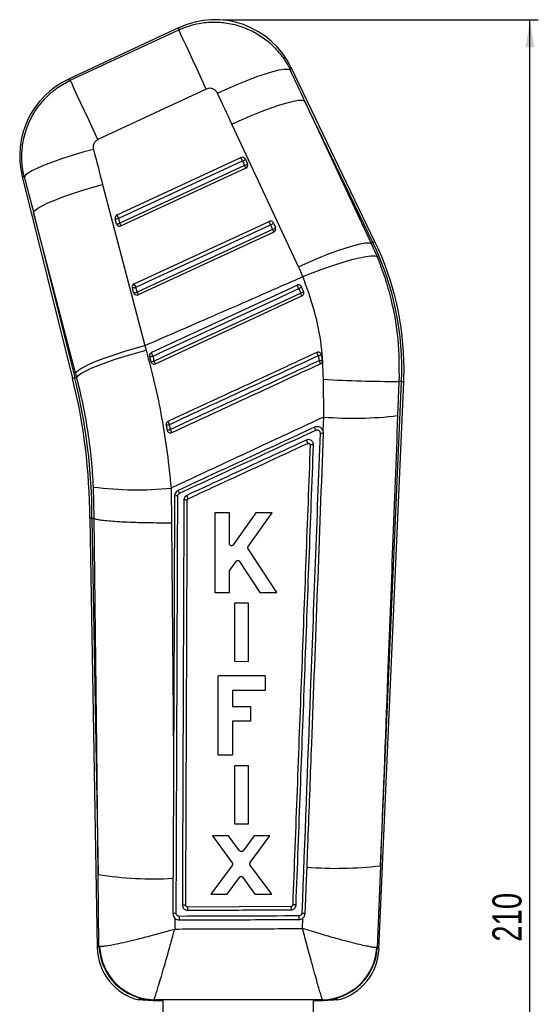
# Model space of a CAD drawing. Extents: x 32 to 386, y 7 to 320.
# Tile 6 of 9: x 159 to 221, y 202 to 320. Entities that reach past the tile are written whole.
import ezdxf

# ---------------------------------------------------------------- set-up
doc = ezdxf.new("R2010")
doc.units = 0
doc.layers.get('0').update_dxf_attribs({"linetype": 'CONTINUOUS'})
doc.styles.add('SLDTEXTSTYLE0', font='TXT', dxfattribs={"width": 0.75})
doc.dimstyles.new('SLDDIMSTYLE0', dxfattribs={"dimtxt": 3.5, "dimasz": 3.302, "dimexe": 0, "dimexo": 0.0625, "dimgap": 0.875, "dimtad": 1, "dimdec": 0, "dimrnd": 1e-09, "dimzin": 12, "dimtxsty": 'SLDTEXTSTYLE0', "dimsah": 1, "dimcen": 0.09, "dimazin": 3, "dimtfac": 1, "dimtdec": 0, "dimtofl": 0, "dimtmove": 0, "dimatfit": 3, "dimtolj": 1, "dimtzin": 12})

# ---------------------------------------------------------------- blocks, each defined once
blk = doc.blocks.new('_D_1')
at = {"color": 179, "linetype": 'CONTINUOUS'}
for p, q in [((183.51, 319.95), (221.34, 319.95)), ((220.34, 109.97), (220.34, 319.95)), ((194.47, 109.97), (221.34, 109.97))]:
    blk.add_line(p, q, dxfattribs=at)
for points in [[(220.34, 319.95), (219.83, 316.65), (220.85, 316.65)], [(220.34, 109.97), (220.85, 113.27), (219.83, 113.27)]]:
    blk.add_solid(points, dxfattribs=at)
at = {"color": 179, "linetype": 'CONTINUOUS', "insert": (215.83, 209.25, 0.1), "char_height": 3.5, "attachment_point": 1, "rotation": 90, "style": 'SLDTEXTSTYLE0'}
blk.add_mtext('210', dxfattribs=at)

msp = doc.modelspace()

# ---------------------------------------------------------------- linework, layer by layer
at = {"color": 7, "linetype": 'CONTINUOUS'}
for p, q in [((178.218329, 318.998854), (164.912363, 312.794174)), ((165.129065, 312.670301), (178.148104, 318.741168)), ((201.725304, 293.296273), (191.652045, 314.205195)), ((181.468928, 311.61965), (168.449889, 305.548768)), ((193.276422, 310.210566), (201.275707, 293.07967)), ((201.481734, 293.178927), (193.276422, 310.210566)), ((192.548583, 290.263768), (184.549297, 307.394664)), ((170.749408, 296.514239), (185.629597, 303.40464)), ((170.941651, 296.09939), (185.821841, 302.989791)), ((185.821841, 302.989791), (186.065052, 302.436347)), ((186.170168, 303.203191), (186.413381, 302.649762)), ((186.065052, 302.436347), (171.09053, 295.502256)), ((186.212152, 302.118327), (171.237631, 295.184235)), ((159.353437, 301.139648), (165.404111, 276.871722)), ((169.011787, 300.149407), (174.074791, 280.825432)), ((165.773585, 277.490045), (160.710581, 296.81402)), ((160.710581, 296.81402), (165.666446, 276.937138)), ((170.67381, 295.45262), (170.524931, 296.04974)), ((171.09053, 295.502256), (170.941651, 296.09939)), ((172.812054, 288.241427), (188.999174, 295.737009)), ((173.004297, 287.826564), (189.191416, 295.322161)), ((189.434627, 294.768717), (173.153176, 287.229444)), ((189.58173, 294.450696), (173.300277, 286.911424)), ((189.191416, 295.322161), (189.434627, 294.768717)), ((189.539746, 295.53556), (189.782957, 294.982116)), ((201.481734, 293.178927), (201.275707, 293.07967)), ((201.275707, 293.07967), (201.972932, 291.497733)), ((172.736456, 287.179794), (172.587577, 287.776913)), ((173.153176, 287.229444), (173.004297, 287.826564)), ((193.152465, 287.314664), (192.909274, 287.868048)), ((193.157383, 287.302967), (193.152465, 287.314664)), ((175.362922, 278.638597), (192.951305, 286.78305)), ((174.074791, 280.825432), (174.229432, 280.272733)), ((174.650026, 279.504593), (174.798837, 278.907637)), ((195.301483, 279.696252), (195.247762, 279.833745)), ((195.413472, 279.080625), (195.301483, 279.696252)), ((174.798837, 278.907637), (174.835741, 278.812881)), ((165.666446, 276.937138), (165.902844, 276.996072)), ((165.902844, 276.996072), (165.773585, 277.490045)), ((195.56408, 272.244077), (195.542708, 276.76792)), ((202.206813, 208.358574), (205.181007, 276.478778)), ((202.373293, 218.369912), (204.910897, 276.490565)), ((204.609119, 276.503737), (204.443753, 272.408213)), ((204.910897, 276.490565), (204.609119, 276.503737)), ((195.495334, 270.575027), (195.56408, 272.244077)), ((176.631821, 271.264951), (176.755867, 270.663346)), ((195.495334, 270.575027), (195.487609, 270.594771)), ((167.990269, 260.087001), (167.91499, 263.830479)), ((177.230032, 263.699125), (177.303977, 259.55018)), ((184.234465, 260.721187), (182.497877, 260.721523)), ((182.497877, 260.721523), (182.499608, 251.18165)), ((184.235195, 257.041308), (184.234465, 260.721187)), ((187.394848, 260.720584), (184.697282, 256.894271)), ((186.506726, 256.691548), (189.388901, 260.720204)), ((189.388901, 260.720204), (187.394848, 260.720584)), ((167.465919, 260.082397), (168.365748, 208.531211)), ((167.736285, 260.084774), (167.990269, 260.087001)), ((167.736285, 260.084774), (168.482769, 217.318754)), ((167.991213, 260.086644), (167.990269, 260.087001)), ((189.951388, 251.180332), (186.501365, 256.404418)), ((184.284369, 253.86269), (185.044948, 254.905845)), ((185.464459, 254.894729), (187.887833, 251.180682)), ((184.236299, 251.181345), (184.23583, 253.713671)), ((182.499607, 251.18165), (184.236299, 251.181345)), ((187.887833, 251.180682), (189.951388, 251.180332)), ((184.853968, 249.88139), (184.855229, 242.907229)), ((186.520305, 249.881077), (184.853968, 249.88139)), ((186.521644, 242.906931), (186.520305, 249.881077)), ((184.855229, 242.907229), (186.521644, 242.906931)), ((188.522177, 241.166997), (182.879841, 241.166997)), ((182.879841, 231.627132), (182.879841, 241.166997)), ((188.522177, 241.166997), (188.522177, 239.413257)), ((184.593709, 239.413257), (184.593709, 237.484063)), ((188.522177, 239.413257), (184.593709, 239.413257)), ((184.593709, 237.484063), (186.792251, 237.484063)), ((186.792251, 237.484063), (186.792251, 235.716182)), ((184.593709, 235.716182), (184.593709, 231.627132)), ((186.792251, 235.716182), (184.593709, 235.716182)), ((177.522194, 231.456566), (177.465918, 217.160243)), ((184.593709, 231.627132), (182.879841, 231.627132)), ((184.850034, 230.366404), (184.85131, 223.392333)), ((186.516373, 230.366084), (184.850034, 230.366404)), ((186.517727, 223.392035), (186.516373, 230.366084)), ((184.85131, 223.392333), (186.517727, 223.392035)), ((184.139524, 221.938226), (182.21479, 221.938591)), ((182.21479, 221.938591), (184.57444, 218.710642)), ((185.469382, 220.159347), (184.139524, 221.938226)), ((187.207151, 221.937637), (185.877081, 220.158081)), ((186.747633, 218.746263), (189.096365, 221.937272)), ((189.096365, 221.937272), (187.207151, 221.937637)), ((184.573006, 218.409057), (182.00478, 214.964587)), ((189.344486, 214.96326), (186.748553, 218.44444)), ((202.373293, 218.369912), (202.001963, 208.552773)), ((168.577265, 208.726499), (168.482769, 217.318754)), ((177.465918, 217.160243), (177.464706, 216.856215)), ((183.964833, 214.964236), (185.43878, 216.966818)), ((185.849944, 216.965969), (187.313546, 214.963633)), ((182.00478, 214.964587), (183.964833, 214.964236)), ((187.313546, 214.963633), (189.344486, 214.96326)), ((179.000537, 213.590931), (178.999639, 213.610354)), ((191.637153, 213.450822), (179.204257, 213.405381)), ((177.668527, 212.087962), (177.678846, 210.765082)), ((193.019051, 210.818987), (193.07237, 212.086524)), ((168.577265, 208.726499), (168.653065, 208.709549)), ((202.001963, 208.552773), (201.943808, 208.542417)), ((173.367386, 202.244523), (173.367863, 202.35395)), ((173.367386, 202.244523), (173.619057, 202.295418)), ((173.867512, 202.274661), (175.065811, 202.165033)), ((175.153808, 202.263746), (175.065811, 202.165033)), ((175.065811, 202.165033), (176.294775, 202.165033)), ((175.174629, 202.279876), (175.153808, 202.263746)), ((176.294775, 199.708863), (176.294775, 202.169429)), ((194.294775, 202.169429), (194.294775, 199.708863)), ((194.294775, 202.165033), (195.514702, 202.165033)), ((195.430516, 202.26198), (195.414931, 202.275011)), ((195.514702, 202.165033), (195.430516, 202.26198)), ((195.514702, 202.165033), (196.722031, 202.276352)), ((196.970484, 202.297564), (197.222151, 202.247451))]:
    msp.add_line(p, q, dxfattribs=at)
at = {"color": 8, "linetype": 'CONTINUOUS', "flags": 128}
for points in [[(178.148104, 318.741168), (178.210522, 318.970214), (178.218329, 318.998854)], [(191.652045, 314.205195), (191.639221, 314.176436), (191.536689, 313.946496)], [(164.912363, 312.794174), (164.936451, 312.780406), (165.129065, 312.670301)], [(159.597605, 301.044728), (159.380579, 301.129098), (159.353437, 301.139648)], [(201.725304, 293.296273), (201.710072, 293.288927), (201.664385, 293.266918), (201.588258, 293.230246), (201.481734, 293.178927)], [(165.666446, 276.937138), (165.551716, 276.908527), (165.469726, 276.888083), (165.420516, 276.875819), (165.404111, 276.871722)], [(205.181007, 276.478778), (205.164112, 276.479508), (205.113445, 276.481713), (205.029026, 276.485409), (204.910897, 276.490565)], [(168.365748, 208.531211), (168.38926, 208.552915), (168.577265, 208.726499)], [(202.001963, 208.552773), (202.184044, 208.380158), (202.206813, 208.358574)]]:
    msp.add_lwpolyline(points, dxfattribs=at)
at = {"color": 7, "linetype": 'CONTINUOUS', "flags": 128}
for points in [[(181.468928, 311.61965), (180.900235, 312.839206), (180.356466, 314.005326), (179.849971, 315.091516), (179.392255, 316.073086), (178.993714, 316.927757), (178.663399, 317.636113), (178.408813, 318.182077), (178.235738, 318.55325), (178.148104, 318.741168)], [(182.803289, 311.127569), (184.038618, 311.690952), (185.258251, 312.21662), (186.435098, 312.692936), (187.543016, 313.109274), (188.557398, 313.456412), (189.455711, 313.726644), (190.217998, 313.913952), (190.827331, 314.014192), (191.270173, 314.025115), (191.536689, 313.946496)], [(168.449889, 305.548768), (167.881195, 306.768339), (167.337426, 307.934444), (166.830931, 309.020634), (166.373216, 310.002203), (165.974675, 310.856874), (165.64436, 311.565246), (165.389774, 312.111209), (165.216699, 312.482368), (165.129065, 312.670301)], [(184.549297, 307.394664), (185.777791, 307.953145), (186.990934, 308.474507), (188.162104, 308.947291), (189.265603, 309.361126), (190.277221, 309.706937), (191.174759, 309.977125), (191.938527, 310.165788), (192.551764, 310.268755), (193.001013, 310.283806), (193.276422, 310.210566)], [(167.905849, 304.381873), (166.620249, 304.028581), (165.373664, 303.658511), (164.192901, 303.279604), (163.103351, 302.900027), (162.128445, 302.52793), (161.289146, 302.17133), (160.603503, 301.837872), (160.086259, 301.534738), (159.74854, 301.268454), (159.597605, 301.044728)], [(160.710581, 296.81402), (160.872064, 297.039355), (161.21754, 297.306653), (161.739676, 297.610204), (162.427388, 297.943588), (163.266082, 298.299725), (164.237953, 298.671062), (165.322373, 299.049716), (166.496327, 299.427639), (167.734894, 299.796815), (169.011787, 300.149407)], [(192.548583, 290.263768), (193.777077, 290.822248), (194.99022, 291.343595), (196.16139, 291.816379), (197.264889, 292.230214), (198.276507, 292.576026), (199.174045, 292.846228), (199.937813, 293.034892), (200.551048, 293.137859), (201.0003, 293.152894), (201.275707, 293.07967)], [(193.059283, 289.09501), (194.319939, 289.595287), (195.564389, 290.059368), (196.765075, 290.477003), (197.895408, 290.838923), (198.930361, 291.13711), (199.847013, 291.364993), (200.62507, 291.517477), (201.247301, 291.591238), (201.699931, 291.584592), (201.972932, 291.497733)], [(192.368465, 288.070034), (191.641689, 287.733506), (188.694323, 286.368753), (176.904854, 280.909772), (174.874285, 279.969554)], [(175.06386, 279.560875), (175.800738, 279.901977), (178.748247, 281.266417), (190.538239, 286.724265), (192.55876, 287.659626)], [(192.800766, 287.108939), (192.063896, 286.767821), (189.116407, 285.403337), (177.326408, 279.945518), (175.21154, 278.966527)], [(165.773585, 277.490045), (165.935068, 277.715381), (166.280544, 277.982663), (166.80268, 278.286229), (167.490393, 278.619613), (168.329086, 278.975751), (169.300957, 279.347088), (170.385378, 279.725741), (171.559331, 280.103664), (172.797899, 280.472841), (174.074791, 280.825432)], [(165.902844, 276.996072), (166.066856, 277.21263), (166.415075, 277.471389), (166.940097, 277.766834), (167.630764, 278.092708), (168.472394, 278.442051), (169.447098, 278.807457), (170.534155, 279.181163), (171.710461, 279.555212), (172.951009, 279.921676), (174.229432, 280.272733)], [(177.640538, 262.735899), (177.546274, 237.682845), (177.522194, 231.456566)], [(168.482769, 217.318754), (168.307699, 232.543762), (167.991213, 260.086644)], [(177.303977, 259.55018), (177.446489, 241.32296), (177.522194, 231.456566)], [(193.350516, 212.649833), (193.379868, 213.417496), (193.503693, 216.657016), (193.562495, 218.195978)], [(177.464706, 216.856215), (177.461516, 216.056387), (177.447808, 212.631214)]]:
    msp.add_lwpolyline(points, dxfattribs=at)
at = {"color": 7, "linetype": 'CONTINUOUS'}
for centre, radius, start, end in [((182.507904, 309.799831), 10.15, 25.56225058, 115.20138279), ((169.201939, 303.595157), 10.15, 114.80387972, 194.16333351), ((185.801132, 303.038924), 0.403945, 23.99491704, 115.1283512), ((-181.223902, 133.150204), 404.435486, 24.83094765, 24.89572236), ((185.593594, 303.753338), 0.796932, 286.64298589, 316.34363233), ((185.836699, 303.200034), 0.797096, 286.64740147, 316.34250805), ((-21.61804, 206.179425), 228.905356, 24.77906639, 24.86677109), ((186.041553, 302.486743), 0.406, 294.84692293, 21.05494846), ((186.035491, 302.484069), 0.41262, 21.09998086, 23.67593639), ((170.918267, 296.146144), 0.404978, 114.64270642, 193.7713807), ((170.630943, 296.933574), 0.89017, 263.16029776, 290.42881328), ((-234.589476, 108.426318), 446.851964, 24.83391609, 24.89254214), ((189.170703, 295.371278), 0.403957, 23.99655981, 115.12670843), ((-213.782815, 108.83487), 444.033491, 24.83362416, 24.89262229), ((170.779814, 296.336775), 0.890486, 263.16326949, 290.42179377), ((171.060187, 295.5489), 0.398192, 193.99238623, 208.94867676), ((171.067031, 295.552655), 0.406, 208.94505154, 294.84692293), ((-27.446807, 203.475561), 218.82867, 24.7770816, 24.86882498), ((188.96316, 296.085727), 0.796954, 286.64320243, 316.34314283), ((189.206371, 295.532283), 0.796954, 286.64320243, 316.34314283), ((-19.147841, 198.094565), 229.896798, 24.77953184, 24.8668585), ((189.41113, 294.819109), 0.406, 294.84692293, 21.05494846), ((189.432235, 294.827576), 0.38326, 21.00656352, 23.77999278), ((170.005317, 278.014575), 35.2092, 0, 25.72330265), ((170.005317, 278.014575), 34.938833, 357.5, 25.72330265), ((172.980951, 287.87331), 0.405014, 114.64638506, 193.76914221), ((172.693517, 288.661351), 0.89076, 263.16949084, 290.41960515), ((-218.752233, 106.542791), 431.667679, 24.83215192, 24.89284202), ((-16.68893, 190.886305), 230.542125, 24.81969877, 24.93212689), ((192.300558, 288.492807), 0.872272, 287.21816102, 314.25488141), ((192.523113, 287.987089), 0.920999, 287.54587547, 313.10489599), ((172.842421, 288.064023), 0.890556, 263.1663267, 290.42278433), ((173.123362, 287.27628), 0.398755, 194.00278686, 208.93779702), ((173.129677, 287.279835), 0.406, 208.94505154, 294.84692293), ((-33.851107, 191.286202), 228.157574, 24.77899175, 24.86698394), ((99.752625, 243.92911), 102.579014, 24.69357392, 24.89408215), ((174.724181, 280.508919), 1.00706, 265.77718144, 289.7123065), ((14.838785, 205.485241), 176.519897, 24.81215582, 24.95838414), ((159.642957, 263.402199), 38.811763, 24.68724473, 25.29896211), ((194.038243, 284.671966), 5.133567, 279.74729743, 284.24534175), ((193.726634, 287.105088), 8.199844, 279.05221886, 281.87140942), ((174.85768, 279.97084), 1.06483, 266.83221566, 289.40943464), ((100.035605, 244.064145), 82.883035, 24.65462824, 24.90431011), ((164.9009, 264.958638), 33.231484, 24.31801893, 25.00856281), ((170.005317, 278.014575), 35.2092, 357.5, 0), ((98.054773, 260.079647), 69.411145, 0.00266767, 14), ((98.054773, 260.079647), 69.681512, 0.00421503, 14), ((205.629862, 467.24021), 190.739203, 266.96852524, 269.69337939), ((199.182907, 316.742252), 44.645084, 265.3506362, 276.76729002), ((175.438028, 278.57731), 7.409166, 279.27212958, 282.43405962), ((174.030105, 285.402032), 14.988617, 280.47785623, 282.03828129), ((149.097861, 258.524569), 30.735577, 24.64661401, 25.41495417), ((152.434852, 259.190532), 27.287466, 24.20139971, 25.04709483), ((177.302514, 262.833334), 18.991533, 24.34416066, 25.48863382), ((173.15442, 305.031309), 41.532638, 262.75270543, 275.63151757), ((177.934437, 261.285457), 1.479918, 86.03981658, 101.454617), ((164.669971, 256.907919), 14.922327, 24.49150199, 25.93911539), ((161.146456, 254.335019), 19.883819, 24.04886934, 25.29869327), ((197.110255, 261.727542), 43.675893, 265.34077373, 276.92108245), ((175.042324, 257.25685), 40.473192, 260.67283925, 273.43128995), ((226.963897, 213.519817), 35.326811, 180.11190084, 180.72948197), ((191.706494, 212.156762), 13.485874, 179.44604519, 181.28344396), ((238.340415, 212.386226), 45.762857, 180.06129804, 180.59998676), ((174.962243, 208.646352), 6.5975, 180.7859269, 256.02038029), ((175.199197, 208.887479), 6.623889, 181.39259699, 269.60739174), ((175.292911, 208.92207), 6.643246, 181.83323641, 268.97980286), ((195.314867, 208.91358), 6.639323, 270.86355805, 356.79528054), ((195.3866, 208.885563), 6.623728, 270.37987497, 357.12013427), ((195.615593, 208.646352), 6.5975, 284.11016722, 357.75357609)]:
    msp.add_arc(centre, radius, start, end, dxfattribs=at)
for centre, major_axis, ratio, start_param, end_param in [((112.231054, 315.358154), (-194.502399, 403.432772), 0.1586388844, 4.6233321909, 4.6325659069), ((111.702338, 316.49199), (-194.487049, 403.440168), 0.1382424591, 4.6233432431, 4.6325769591), ((216.339284, 365.284999), (-108.793435, 443.222191), 0.1356176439, 1.6752891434, 1.684931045), ((216.868001, 364.151163), (-108.544242, 443.284279), 0.1556261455, 1.6754496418, 1.6850915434), ((169.345688, 279.429154), (-10.823146, 23.210311), 0.999926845, 4.6631080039, 4.7129170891)]:
    msp.add_ellipse(centre, major_axis=major_axis, ratio=ratio, start_param=start_param, end_param=end_param, dxfattribs=at)
for points, knots in [([(178.148104, 318.741168), (178.956735, 319.045257), (180.290069, 319.546663), (182.274621, 319.709434), (184.042225, 319.589842), (185.776821, 319.146064), (187.408517, 318.39563), (188.824394, 317.436245), (190.048998, 316.253595), (190.947438, 315.068021), (191.373103, 314.257851), (191.536689, 313.946496)], [0, 0, 0, 0, 0.1640710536, 0.2705330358, 0.3769949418, 0.5010286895, 0.6095029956, 0.7179770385, 0.8254475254, 0.9329179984, 1, 1, 1, 1]), ([(159.597605, 301.044728), (159.514595, 301.442052), (159.31204, 302.411573), (159.270864, 303.995927), (159.526729, 305.896104), (160.149045, 307.691464), (161.083528, 309.303581), (162.181915, 310.63456), (163.525027, 311.807259), (164.594385, 312.38262), (165.129065, 312.670301)], [0, 0, 0, 0, 0.087392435, 0.2132489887, 0.3391054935, 0.4988420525, 0.6188016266, 0.738761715, 0.8693807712, 1, 1, 1, 1]), ([(182.803289, 311.127569), (182.787148, 311.159348), (182.719715, 311.292111), (182.544139, 311.494756), (182.286923, 311.64506), (182.005555, 311.718432), (181.735648, 311.720326), (181.549942, 311.650229), (181.468928, 311.61965)], [0, 0, 0, 0, 0.06820154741, 0.2849194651, 0.50179487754, 0.62553723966, 0.83664287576, 1, 1, 1, 1]), ([(168.449889, 305.548768), (168.441058, 305.544547), (168.331909, 305.492385), (168.140862, 305.351648), (167.969865, 305.102564), (167.873879, 304.81421), (167.862731, 304.576037), (167.896965, 304.421876), (167.905849, 304.381873)], [0, 0, 0, 0, 0.02100446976, 0.25960246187, 0.4981516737, 0.65825695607, 0.91132095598, 1, 1, 1, 1]), ([(201.972932, 291.497733), (202.292021, 290.672304), (202.932126, 289.016461), (203.855224, 285.715652), (204.617662, 281.535487), (204.611987, 278.192868), (204.609119, 276.503737)], [0, 0, 0, 0, 0.1735688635, 0.3481861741, 0.6706179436, 1, 1, 1, 1]), ([(174.074791, 280.825432), (176.428241, 281.845668), (181.93873, 284.234501), (188.265035, 286.995333), (192.23811, 288.735371), (193.059283, 289.09501)], [0, 0, 0, 0, 0.3716168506, 0.8701230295, 1, 1, 1, 1]), ([(195.542708, 276.76792), (195.485607, 278.126941), (195.370328, 280.870573), (194.544852, 285.035409), (193.565636, 287.711303), (193.059283, 289.09501)], [0, 0, 0, 0, 0.32156229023, 0.64917946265, 1, 1, 1, 1]), ([(192.909274, 287.868048), (192.889771, 287.903531), (192.848394, 287.97881), (192.743025, 288.062134), (192.613754, 288.108709), (192.482035, 288.111863), (192.403804, 288.08305), (192.368465, 288.070034)], [0, 0, 0, 0, 0.1890844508, 0.4011504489, 0.6132059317, 0.8252728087, 1, 1, 1, 1]), ([(192.55876, 287.659626), (192.591487, 287.585157), (192.672128, 287.401661), (192.752821, 287.21804), (192.800766, 287.108939)], [0, 0, 0, 0, 0.40583497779, 1, 1, 1, 1]), ([(192.951305, 286.78305), (192.990659, 286.806178), (193.069362, 286.85243), (193.150174, 286.966227), (193.190653, 287.097514), (193.187521, 287.214801), (193.16511, 287.28036), (193.157383, 287.302967)], [0, 0, 0, 0, 0.220179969, 0.440329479, 0.6610715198, 0.8831265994, 1, 1, 1, 1]), ([(174.229432, 280.272733), (174.585086, 278.932574), (175.296397, 276.252245), (176.134579, 272.125826), (176.809812, 267.937805), (177.089958, 265.11203), (177.230032, 263.699125)], [0, 0, 0, 0, 0.247645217, 0.4952923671, 0.7476430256, 1, 1, 1, 1]), ([(174.874285, 279.969554), (174.866454, 279.965732), (174.81779, 279.941983), (174.737811, 279.878658), (174.663635, 279.762377), (174.630324, 279.631211), (174.643672, 279.54543), (174.650026, 279.504593)], [0, 0, 0, 0, 0.0467728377, 0.2906469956, 0.5345273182, 0.7784057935, 1, 1, 1, 1]), ([(175.21154, 278.966527), (175.18939, 279.055669), (175.140146, 279.253848), (175.090935, 279.451905), (175.06386, 279.560875)], [0, 0, 0, 0, 0.4498051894, 1, 1, 1, 1]), ([(194.732296, 279.988076), (194.489553, 279.875721), (193.264292, 279.3086), (188.108924, 276.92247), (182.393893, 274.277242), (177.661381, 272.08679), (176.858951, 271.715383)], [0, 0, 0, 0, 0.0407438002, 0.2056576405, 0.8653137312, 1, 1, 1, 1]), ([(177.033339, 271.34193), (180.041197, 272.73368), (185.999226, 275.490488), (191.957218, 278.247398), (194.907371, 279.612507)], [0, 0, 0, 0, 0.5048410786, 1, 1, 1, 1]), ([(195.247762, 279.833745), (195.21989, 279.870159), (195.164146, 279.942987), (195.040575, 280.009394), (194.904529, 280.033279), (194.798894, 280.01642), (194.744684, 279.993349), (194.732296, 279.988076)], [0, 0, 0, 0, 0.2327618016, 0.4655245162, 0.6982876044, 0.9310500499, 1, 1, 1, 1]), ([(194.907371, 279.612507), (194.919719, 279.547245), (194.957823, 279.345843), (194.992985, 279.143886), (195.016753, 279.007371)], [0, 0, 0, 0, 0.3240419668, 1, 1, 1, 1]), ([(195.183881, 278.643395), (195.223467, 278.666654), (195.302639, 278.713171), (195.382882, 278.827593), (195.424083, 278.954942), (195.416851, 279.040602), (195.413472, 279.080625)], [0, 0, 0, 0, 0.2579423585, 0.5158793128, 0.7738012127, 1, 1, 1, 1]), ([(174.835741, 278.812881), (174.86162, 278.774797), (174.913382, 278.698624), (175.033755, 278.625162), (175.168836, 278.594054), (175.282804, 278.60588), (175.343944, 278.630847), (175.362922, 278.638597)], [0, 0, 0, 0, 0.22551726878, 0.45105954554, 0.67586177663, 0.89938319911, 1, 1, 1, 1]), ([(195.016753, 279.007371), (194.771112, 278.893705), (193.542906, 278.325373), (188.384434, 275.938382), (182.676561, 273.297266), (177.951227, 271.110887), (177.156208, 270.743038)], [0, 0, 0, 0, 0.04126002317, 0.2063006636, 0.86646333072, 1, 1, 1, 1]), ([(177.324026, 270.376901), (180.300674, 271.754632), (186.25397, 274.510092), (192.207244, 277.265628), (195.183881, 278.643395)], [0, 0, 0, 0, 0.5000000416, 1, 1, 1, 1]), ([(167.91499, 263.830479), (167.847258, 264.928244), (167.711797, 267.123722), (167.286467, 270.430829), (166.706625, 273.73682), (166.170769, 275.909663), (165.902844, 276.996072)], [0, 0, 0, 0, 0.2470924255, 0.4941732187, 0.7470896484, 1, 1, 1, 1]), ([(195.56408, 272.244077), (192.967569, 271.034786), (187.687032, 268.575447), (181.575866, 265.726748), (178.06137, 264.087), (177.230032, 263.699125)], [0, 0, 0, 0, 0.4248118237, 0.8639418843, 1, 1, 1, 1]), ([(204.443753, 272.408213), (204.043167, 261.95989), (203.352552, 243.946827), (202.662912, 225.93439), (202.373293, 218.369912)], [0, 0, 0, 0, 0.5800413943, 1, 1, 1, 1]), ([(176.858951, 271.715383), (176.821085, 271.693341), (176.743607, 271.648237), (176.662229, 271.536596), (176.619673, 271.405019), (176.622419, 271.31113), (176.631652, 271.26578), (176.631821, 271.264951)], [0, 0, 0, 0, 0.2405148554, 0.4921316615, 0.7437116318, 0.9953134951, 1, 1, 1, 1]), ([(177.156208, 270.743038), (177.141788, 270.813327), (177.100831, 271.012964), (177.059875, 271.21259), (177.033339, 271.34193)], [0, 0, 0, 0, 0.3520853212, 1, 1, 1, 1]), ([(194.445614, 271.005999), (191.719522, 269.744162), (186.267339, 267.220489), (180.815121, 264.69695), (178.089012, 263.435181)], [0, 0, 0, 0, 0.5000000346, 1, 1, 1, 1]), ([(195.487609, 270.594771), (195.4585, 270.653344), (195.390582, 270.790007), (195.210721, 270.957014), (194.970473, 271.065389), (194.700433, 271.093285), (194.53154, 271.035432), (194.445612, 271.005999)], [0, 0, 0, 0, 0.1568656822, 0.3660024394, 0.5750035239, 0.7837754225, 1, 1, 1, 1]), ([(176.755867, 270.663346), (176.768773, 270.621316), (176.795117, 270.535526), (176.862201, 270.457168), (176.90674, 270.423108), (176.915215, 270.416628)], [0, 0, 0, 0, 0.4374847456, 0.8929738, 1, 1, 1, 1]), ([(176.915215, 270.416628), (176.954823, 270.393454), (177.034039, 270.347108), (177.173366, 270.332614), (177.270472, 270.353129), (177.318019, 270.374235), (177.324026, 270.376901)], [0, 0, 0, 0, 0.3180086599, 0.6360080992, 0.9540097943, 1, 1, 1, 1]), ([(178.249628, 263.094093), (180.975847, 264.355459), (186.427816, 266.877974), (191.879717, 269.400694), (194.605433, 270.661946)], [0, 0, 0, 0, 0.5000431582, 1, 1, 1, 1]), ([(195.129281, 270.314555), (194.736567, 259.929008), (194.010234, 240.720696), (193.27935, 221.513262), (192.94364, 212.6909)], [0, 0, 0, 0, 0.5406798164, 1, 1, 1, 1]), ([(193.562495, 218.195978), (193.571482, 218.43123), (193.621723, 219.746324), (193.810277, 224.683606), (194.46364, 241.807666), (195.072595, 257.852481), (195.54407, 270.274948)], [0, 0, 0, 0, 0.0135520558, 0.0757580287, 0.2844189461, 1, 1, 1, 1]), ([(194.605431, 270.661961), (194.646727, 270.676155), (194.727526, 270.703927), (194.85626, 270.690437), (194.971226, 270.639043), (195.061935, 270.551764), (195.121538, 270.439299), (195.126694, 270.356136), (195.129272, 270.314555)], [0, 0, 0, 0, 0.1728873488, 0.3382704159, 0.5036861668, 0.6691324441, 0.8345681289, 1, 1, 1, 1]), ([(195.129272, 270.314555), (195.183407, 270.312242), (195.291676, 270.307616), (195.429313, 270.296802), (195.523365, 270.285217), (195.537327, 270.2783), (195.544062, 270.274963)], [0, 0, 0, 0, 0.2543309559, 0.5086615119, 0.7629916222, 1, 1, 1, 1]), ([(195.544062, 270.274948), (195.537732, 270.37597), (195.531302, 270.478574), (195.49588, 270.573563), (195.495334, 270.575027)], [0, 0, 0, 0, 0.9845805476, 1, 1, 1, 1]), ([(193.476504, 269.473384), (193.230864, 269.359723), (190.838758, 268.252861), (186.054383, 266.039003), (181.51558, 263.938992), (179.123262, 262.832116)], [0, 0, 0, 0, 0.0513417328, 0.4999801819, 1, 1, 1, 1]), ([(179.304323, 262.437987), (179.520901, 262.538228), (180.719988, 263.093211), (185.503163, 265.307013), (190.069725, 267.420699), (193.653781, 269.079621)], [0, 0, 0, 0, 0.0452791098, 0.2506894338, 1, 1, 1, 1]), ([(193.942501, 268.886621), (193.593144, 259.679724), (192.89443, 241.265928), (192.191242, 222.853009), (191.839649, 213.646549)], [0, 0, 0, 0, 0.49999994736, 1, 1, 1, 1]), ([(192.243921, 213.655423), (192.593857, 222.853971), (193.294343, 241.267218), (193.990656, 259.681307), (194.339117, 268.896426)], [0, 0, 0, 0, 0.4995614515, 1, 1, 1, 1]), ([(194.339117, 268.896426), (194.335588, 268.959392), (194.3282, 269.091188), (194.237657, 269.274003), (194.09219, 269.422256), (193.905255, 269.512938), (193.688329, 269.54254), (193.549475, 269.497208), (193.476504, 269.473384)], [0, 0, 0, 0, 0.152258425, 0.3187011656, 0.483136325, 0.6494645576, 0.8157843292, 1, 1, 1, 1]), ([(193.476504, 269.473384), (193.482111, 269.461118), (193.498259, 269.425788), (193.533124, 269.349284), (193.578503, 269.249232), (193.620759, 269.155183), (193.647117, 269.095723), (193.651731, 269.084575), (193.653781, 269.079621)], [0, 0, 0, 0, 0.0637603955, 0.1836395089, 0.3984925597, 0.6133547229, 0.8281993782, 1, 1, 1, 1]), ([(193.653781, 269.079621), (193.673622, 269.086366), (193.716306, 269.100877), (193.785959, 269.095393), (193.850868, 269.067352), (193.904134, 269.019879), (193.92299, 268.97711), (193.932487, 268.955569)], [0, 0, 0, 0, 0.1822405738, 0.3920694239, 0.5935328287, 0.7952827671, 1, 1, 1, 1]), ([(193.932487, 268.955569), (193.93285, 268.954443), (193.939974, 268.932315), (193.941266, 268.908872), (193.942493, 268.886621)], [0, 0, 0, 0, 0.0509038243, 1, 1, 1, 1]), ([(194.339117, 268.896426), (194.286934, 268.897891), (194.182568, 268.90082), (194.051887, 268.899773), (193.960552, 268.894919), (193.948497, 268.888831), (193.942469, 268.885787)], [0, 0, 0, 0, 0.2499995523, 0.4999994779, 0.7499987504, 1, 1, 1, 1]), ([(178.089013, 263.435181), (178.013657, 263.390812), (177.86295, 263.302078), (177.709668, 263.084041), (177.646635, 262.885321), (177.641822, 262.767363), (177.640538, 262.735899)], [0, 0, 0, 0, 0.29720005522, 0.59437979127, 0.89180404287, 1, 1, 1, 1]), ([(177.852316, 212.657432), (177.883527, 220.89015), (177.927045, 232.369323), (177.988014, 249.070832), (178.018096, 257.539592), (178.036645, 262.761842)], [0, 0, 0, 0, 0.4929376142, 0.6873206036, 1, 1, 1, 1]), ([(178.036644, 262.761842), (178.037246, 262.776705), (178.039513, 262.83271), (178.069436, 262.927178), (178.142305, 263.030822), (178.213892, 263.073025), (178.249628, 263.094093)], [0, 0, 0, 0, 0.1075894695, 0.4054106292, 0.7031881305, 1, 1, 1, 1]), ([(179.123263, 262.832116), (179.063951, 262.797062), (178.945331, 262.726956), (178.824872, 262.554975), (178.775801, 262.399067), (178.772023, 262.306924), (178.771038, 262.282896)], [0, 0, 0, 0, 0.2982235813, 0.5964259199, 0.8947641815, 1, 1, 1, 1]), ([(178.771038, 262.282896), (178.742139, 254.175481), (178.713207, 246.058717), (178.653436, 229.843998), (178.6227, 221.736688), (178.592, 213.638726)], [0, 0, 0, 0, 0.49999991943, 0.50057643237, 1, 1, 1, 1]), ([(179.186627, 262.254517), (179.179806, 262.25794), (179.165683, 262.265029), (179.071315, 262.274359), (178.933502, 262.281208), (178.825193, 262.282334), (178.771038, 262.282896)], [0, 0, 0, 0, 0.2373833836, 0.4915891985, 0.7457947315, 1, 1, 1, 1]), ([(178.999639, 213.610354), (179.000331, 213.782937), (179.005353, 215.035731), (179.027608, 220.609371), (179.090937, 236.651426), (179.146856, 251.613422), (179.186627, 262.254517)], [0, 0, 0, 0, 0.01064367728, 0.07726345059, 0.34374218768, 1, 1, 1, 1]), ([(179.186627, 262.254517), (179.188805, 262.276347), (179.193319, 262.321582), (179.227892, 262.382185), (179.268951, 262.419832), (179.296805, 262.434128), (179.304324, 262.437987)], [0, 0, 0, 0, 0.28510822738, 0.59079936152, 0.8895293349, 1, 1, 1, 1]), ([(167.736285, 260.084774), (167.556708, 260.083249), (167.376481, 260.081719), (167.466569, 260.082409), (167.466894, 260.082412)], [0, 0, 0, 0, 0.9963902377, 1, 1, 1, 1]), ([(167.991213, 260.086644), (168.061964, 260.052284), (168.203467, 259.983565), (168.733451, 259.886207), (169.486622, 259.796857), (170.456269, 259.717901), (171.616764, 259.652034), (172.929823, 259.600623), (174.363357, 259.565733), (175.786904, 259.548869), (176.777654, 259.547767), (177.253539, 259.549948), (177.303977, 259.55018)], [0, 0, 0, 0, 0.1120074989, 0.2240149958, 0.3360223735, 0.448029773, 0.5600393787, 0.672049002, 0.78406259, 0.8960761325, 0.988985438, 1, 1, 1, 1]), ([(184.429966, 256.794098), (184.402799, 256.803549), (184.348468, 256.822449), (184.285209, 256.882928), (184.243143, 256.958082), (184.237802, 257.014013), (184.235195, 257.041308)], [0, 0, 0, 0, 0.2526537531, 0.5052719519, 0.7585648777, 1, 1, 1, 1]), ([(184.697282, 256.894271), (184.67849, 256.87256), (184.640904, 256.829134), (184.561395, 256.792596), (184.488247, 256.783215), (184.445126, 256.791267), (184.429966, 256.794098)], [0, 0, 0, 0, 0.282590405, 0.5652315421, 0.8471499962, 1, 1, 1, 1]), ([(186.501365, 256.404418), (186.48798, 256.429884), (186.46121, 256.480815), (186.456327, 256.56838), (186.474506, 256.640507), (186.498259, 256.678135), (186.506726, 256.691548)], [0, 0, 0, 0, 0.281238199, 0.5624718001, 0.8440327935, 1, 1, 1, 1]), ([(185.044948, 254.905845), (185.064347, 254.927358), (185.103146, 254.970386), (185.184066, 255.005566), (185.261302, 255.013979), (185.307528, 255.003071), (185.32579, 254.998762)], [0, 0, 0, 0, 0.2740235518, 0.5480834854, 0.8214609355, 1, 1, 1, 1]), ([(185.32579, 254.998762), (185.352738, 254.987862), (185.40812, 254.96546), (185.445346, 254.918729), (185.464459, 254.894737)], [0, 0, 0, 0, 0.486573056, 1, 1, 1, 1]), ([(184.23583, 253.713671), (184.238325, 253.742348), (184.242984, 253.795891), (184.271245, 253.841506), (184.284369, 253.86269)], [0, 0, 0, 0, 0.5356106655, 1, 1, 1, 1]), ([(185.644621, 220.059391), (185.616189, 220.065631), (185.559324, 220.078111), (185.501891, 220.120131), (185.476437, 220.150836), (185.469382, 220.159347)], [0, 0, 0, 0, 0.41956025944, 0.83910590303, 1, 1, 1, 1]), ([(185.877081, 220.158081), (185.862347, 220.141835), (185.827984, 220.103947), (185.754963, 220.066666), (185.688753, 220.055897), (185.652185, 220.058792), (185.644621, 220.059391)], [0, 0, 0, 0, 0.2492960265, 0.5814043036, 0.9134124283, 1, 1, 1, 1]), ([(186.748553, 218.44444), (186.733724, 218.469082), (186.704065, 218.518362), (186.694174, 218.605353), (186.709159, 218.68457), (186.735981, 218.727578), (186.747633, 218.746263)], [0, 0, 0, 0, 0.2653171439, 0.5306090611, 0.7960777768, 1, 1, 1, 1]), ([(184.57444, 218.710642), (184.589056, 218.685796), (184.618285, 218.636108), (184.627325, 218.548818), (184.611572, 218.469966), (184.584606, 218.427376), (184.573008, 218.409057)], [0, 0, 0, 0, 0.2662609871, 0.5325031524, 0.7989229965, 1, 1, 1, 1]), ([(185.43878, 216.966818), (185.458611, 216.988351), (185.498275, 217.031417), (185.580518, 217.066252), (185.646388, 217.072277), (185.681914, 217.067137), (185.68879, 217.066142)], [0, 0, 0, 0, 0.308945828, 0.6179125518, 0.9260451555, 1, 1, 1, 1]), ([(185.68879, 217.066142), (185.7167, 217.058213), (185.772518, 217.042355), (185.823675, 216.999567), (185.845655, 216.971456), (185.849946, 216.965969)], [0, 0, 0, 0, 0.4459240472, 0.891838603, 1, 1, 1, 1]), ([(178.999639, 213.610354), (178.993368, 213.613875), (178.980724, 213.620974), (178.886911, 213.630253), (178.752095, 213.637), (178.645365, 213.638151), (178.592, 213.638726)], [0, 0, 0, 0, 0.2469806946, 0.4979870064, 0.7489927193, 1, 1, 1, 1]), ([(178.592, 213.638726), (178.592093, 213.630347), (178.592942, 213.553609), (178.624148, 213.408488), (178.735745, 213.224297), (178.905224, 213.090185), (179.07349, 213.032704), (179.172391, 213.028065), (179.202807, 213.026638)], [0, 0, 0, 0, 0.02632116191, 0.2410479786, 0.4558031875, 0.69018325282, 0.90471892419, 1, 1, 1, 1]), ([(179.204257, 213.405381), (179.1811, 213.407762), (179.134785, 213.412522), (179.073254, 213.448237), (179.026932, 213.500561), (179.005674, 213.551864), (179.001611, 213.582765), (179.000537, 213.590931)], [0, 0, 0, 0, 0.229771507, 0.459551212, 0.6889839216, 0.9178143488, 1, 1, 1, 1]), ([(179.204257, 213.405381), (179.20408, 213.400894), (179.203728, 213.391918), (179.203265, 213.321903), (179.202948, 213.215724), (179.202815, 213.10896), (179.202809, 213.043068), (179.202807, 213.026638)], [0, 0, 0, 0, 0.2243498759, 0.4486995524, 0.6730546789, 0.9184774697, 1, 1, 1, 1]), ([(179.202807, 213.026638), (179.473471, 213.02758), (180.826787, 213.032286), (184.972499, 213.04672), (188.847551, 213.060277), (191.639949, 213.070046)], [0, 0, 0, 0, 0.0652875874, 0.3264377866, 1, 1, 1, 1]), ([(191.839651, 213.646549), (191.836476, 213.623779), (191.830126, 213.578236), (191.792535, 213.518685), (191.738924, 213.474625), (191.683672, 213.453714), (191.648962, 213.451557), (191.637153, 213.450822)], [0, 0, 0, 0, 0.2211129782, 0.442246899, 0.6636497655, 0.8855628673, 1, 1, 1, 1]), ([(191.639949, 213.07006), (191.708499, 213.07748), (191.845594, 213.092318), (192.027425, 213.19918), (192.164081, 213.355181), (192.231256, 213.517757), (192.24072, 213.620624), (192.243921, 213.655423)], [0, 0, 0, 0, 0.221610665, 0.4432022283, 0.6648514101, 0.8866215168, 1, 1, 1, 1]), ([(192.243921, 213.655423), (192.190985, 213.657094), (192.085114, 213.660438), (191.951666, 213.659861), (191.858194, 213.655276), (191.845824, 213.649289), (191.839639, 213.646296)], [0, 0, 0, 0, 0.250000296, 0.4999987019, 0.7500003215, 1, 1, 1, 1]), ([(177.447808, 212.631214), (177.452397, 212.634246), (177.46164, 212.640352), (177.531337, 212.648361), (177.635423, 212.654346), (177.749499, 212.657266), (177.824345, 212.657387), (177.852316, 212.657432)], [0, 0, 0, 0, 0.2129073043, 0.4287935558, 0.6446788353, 0.8672080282, 1, 1, 1, 1]), ([(177.447808, 212.631214), (177.459263, 212.528812), (177.480468, 212.339242), (177.593803, 212.166502), (177.661028, 212.095844), (177.668527, 212.087962)], [0, 0, 0, 0, 0.510693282, 0.9454142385, 1, 1, 1, 1]), ([(177.668527, 212.087962), (177.718867, 212.043941), (177.834736, 211.942614), (178.033131, 211.866409), (178.171959, 211.857892), (178.224003, 211.854699)], [0, 0, 0, 0, 0.3244218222, 0.7467406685, 1, 1, 1, 1]), ([(178.22125, 212.287146), (178.180019, 212.291282), (178.096725, 212.299637), (177.98581, 212.363618), (177.902203, 212.457982), (177.858319, 212.561837), (177.854018, 212.630325), (177.852316, 212.657432)], [0, 0, 0, 0, 0.2128627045, 0.4300257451, 0.6446869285, 0.8593702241, 1, 1, 1, 1]), ([(192.577584, 212.337259), (187.792937, 212.319671), (183.007495, 212.30208), (178.222046, 212.287148), (178.22125, 212.287146)], [0, 0, 0, 0, 0.9998336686, 1, 1, 1, 1]), ([(178.224003, 211.854699), (178.465638, 211.855652), (179.789925, 211.860871), (184.575274, 211.879353), (189.118999, 211.895056), (192.580067, 211.907017)], [0, 0, 0, 0, 0.0504946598, 0.2767381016, 1, 1, 1, 1]), ([(192.943648, 212.6909), (192.941635, 212.669388), (192.935771, 212.606731), (192.894504, 212.508176), (192.811441, 212.414237), (192.701424, 212.35028), (192.618773, 212.341594), (192.577584, 212.337266)], [0, 0, 0, 0, 0.1157923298, 0.3372558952, 0.5586635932, 0.7800604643, 1, 1, 1, 1]), ([(192.580067, 211.907017), (192.667465, 211.916013), (192.843109, 211.934092), (193.001091, 212.027541), (193.070575, 212.085039), (193.07237, 212.086524)], [0, 0, 0, 0, 0.4910470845, 0.9868565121, 1, 1, 1, 1]), ([(192.94364, 212.6909), (192.997, 212.688422), (193.10372, 212.683466), (193.238418, 212.672313), (193.331192, 212.660371), (193.344164, 212.653302), (193.350516, 212.64984)], [0, 0, 0, 0, 0.2525360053, 0.5050726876, 0.7576098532, 1, 1, 1, 1]), ([(193.07237, 212.086524), (193.088029, 212.100237), (193.168809, 212.170974), (193.283823, 212.332392), (193.342091, 212.5218), (193.349155, 212.62903), (193.350526, 212.649833)], [0, 0, 0, 0, 0.0968301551, 0.499509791, 0.9029022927, 1, 1, 1, 1]), ([(168.653065, 208.709549), (168.736474, 208.704166), (168.903299, 208.6934), (169.507201, 208.760034), (170.466053, 208.930793), (171.809827, 209.224489), (173.342399, 209.59118), (175.107893, 210.047849), (176.646426, 210.471089), (177.452411, 210.700155), (177.672531, 210.763271), (177.678846, 210.765082)], [0, 0, 0, 0, 0.09858688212, 0.19717989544, 0.37802758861, 0.50556763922, 0.6331337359, 0.80994730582, 0.94808839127, 0.99851079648, 1, 1, 1, 1]), ([(175.174629, 202.279876), (175.198522, 202.333176), (175.246308, 202.439778), (175.416052, 202.934408), (175.683556, 203.786711), (176.056763, 205.037232), (176.481424, 206.496173), (176.969573, 208.212218), (177.394199, 209.733759), (177.616429, 210.538427), (177.677105, 210.758761), (177.678846, 210.765082)], [0, 0, 0, 0, 0.09858676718, 0.19717953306, 0.37802730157, 0.50556696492, 0.633132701, 0.80994630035, 0.94808827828, 0.99851080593, 1, 1, 1, 1]), ([(177.678846, 210.765082), (180.199251, 210.774584), (185.312646, 210.793861), (190.426054, 210.810533), (193.019051, 210.818987)], [0, 0, 0, 0, 0.4929024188, 1, 1, 1, 1]), ([(195.414931, 202.275011), (195.392595, 202.334013), (195.347923, 202.452022), (195.211901, 202.891787), (195.030611, 203.50659), (194.790462, 204.344213), (194.484083, 205.435059), (194.080573, 206.894194), (193.590056, 208.692886), (193.213931, 210.090279), (193.020746, 210.812649), (193.019051, 210.818987)], [0, 0, 0, 0, 0.1063489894, 0.2127059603, 0.3159318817, 0.4191689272, 0.5453590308, 0.6715719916, 0.8308992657, 0.9985163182, 1, 1, 1, 1]), ([(201.943808, 208.542417), (201.858173, 208.540647), (201.686899, 208.537106), (201.174877, 208.61595), (200.495833, 208.752946), (199.599063, 208.960284), (198.457548, 209.249484), (196.956819, 209.655365), (195.135404, 210.176466), (193.740996, 210.596241), (193.02533, 210.817049), (193.019051, 210.818987)], [0, 0, 0, 0, 0.10634955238, 0.21270718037, 0.31593316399, 0.41917031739, 0.54536033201, 0.6715732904, 0.83090030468, 0.99851639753, 1, 1, 1, 1]), ([(173.867512, 202.274661), (173.810631, 202.285242), (173.696854, 202.306409), (173.54564, 202.334778), (173.432954, 202.353881), (173.375615, 202.359711), (173.370009, 202.355545), (173.367863, 202.35395)], [0, 0, 0, 0, 0.21931971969, 0.43869900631, 0.65612340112, 0.86837004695, 1, 1, 1, 1]), ([(173.619057, 202.295418), (173.628219, 202.296744), (173.64654, 202.299395), (173.739751, 202.288609), (173.8704, 202.269972), (174.004421, 202.249952), (174.08883, 202.23765), (174.117584, 202.233459)], [0, 0, 0, 0, 0.21933068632, 0.43861717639, 0.65939646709, 0.88397503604, 1, 1, 1, 1]), ([(195.414931, 202.275011), (192.015444, 202.275757), (185.268671, 202.277237), (178.521909, 202.279001), (175.174629, 202.279876)], [0, 0, 0, 0, 0.5038686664, 1, 1, 1, 1]), ([(196.471961, 202.234785), (196.528597, 202.24317), (196.641879, 202.259941), (196.792522, 202.282545), (196.905465, 202.297568), (196.958762, 202.301209), (196.967781, 202.298405), (196.970484, 202.297564)], [0, 0, 0, 0, 0.2277139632, 0.455465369, 0.6819312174, 0.9046863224, 1, 1, 1, 1]), ([(197.221676, 202.356513), (197.221676, 202.356518), (197.221676, 202.356541), (197.221668, 202.356723), (197.22158, 202.35724), (197.220136, 202.359364), (197.206577, 202.361419), (197.151329, 202.355476), (197.040377, 202.336277), (196.892668, 202.308354), (196.779829, 202.287192), (196.722031, 202.276352)], [0, 0, 0, 0, 0.0004401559, 0.0022034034, 0.0092546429, 0.037466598, 0.1507670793, 0.3576804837, 0.5652137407, 0.7772979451, 1, 1, 1, 1])]:
    msp.add_open_spline(points, degree=3, knots=knots, dxfattribs=at)

# ---------------------------------------------------------------- dimensions: what is measured, and where the dimension line sits
at = {"color": 179, "linetype": 'CONTINUOUS'}
dim = msp.add_linear_dim(base=(220.341265, 319.949831), p1=(193.471642, 109.966421), p2=(182.507904, 319.949831), angle=90, dimstyle='SLDDIMSTYLE0', dxfattribs=at)
dim.commit()
dim.dimension.update_dxf_attribs({"geometry": '_D_1', "text_midpoint": (220.341265, 214.549367), "dimtype": 160})

doc.saveas('drawing.dxf')
